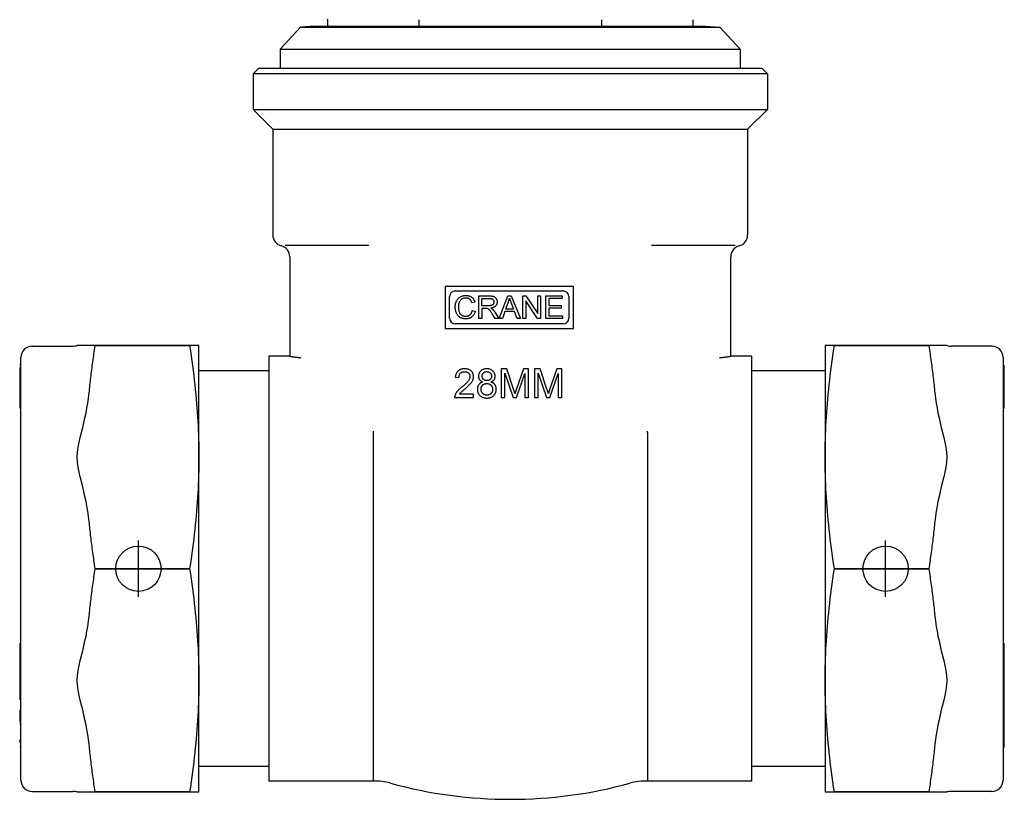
# Model space of a CAD drawing. Header units: millimetres. Extents: x 91 to 3811, y 2 to 387.
# Tile 2 of 15: x 302 to 389, y 165 to 234. Entities that reach past the tile are written whole.
import ezdxf

# ---------------------------------------------------------------- set-up
doc = ezdxf.new("R2010")
doc.units = ezdxf.units.MM
doc.layers.add('DETAIL', color=2, linetype='Continuous')
doc.layers.add('ORIGIN', color=6, linetype='Continuous')

msp = doc.modelspace()

# ---------------------------------------------------------------- linework, layer by layer
at = {"layer": 'DETAIL'}
for p, q in [((329.226, 233.932), (329.226, 233.358)), ((337.309, 233.932), (337.309, 233.358)), ((353.475, 233.932), (353.475, 233.358)), ((361.558, 233.932), (361.558, 233.358)), ((326.837, 233.258), (325.042, 231.316)), ((328.11, 233.358), (326.837, 233.258)), ((326.837, 233.258), (363.947, 233.258)), ((328.11, 233.358), (362.675, 233.358)), ((362.675, 233.358), (363.947, 233.258)), ((363.947, 233.258), (365.742, 231.316)), ((325.042, 231.316), (365.742, 231.316)), ((325.042, 231.316), (325.042, 229.647)), ((365.742, 231.316), (365.742, 229.647)), ((323.142, 229.647), (322.642, 229.147)), ((368.142, 229.147), (322.642, 229.147)), ((322.642, 229.147), (322.642, 225.997)), ((323.142, 229.647), (367.642, 229.647)), ((367.642, 229.647), (368.142, 229.147)), ((368.142, 229.147), (368.142, 225.997)), ((322.642, 225.997), (368.142, 225.997)), ((324.392, 224.247), (322.642, 225.997)), ((366.392, 224.247), (368.142, 225.997)), ((324.392, 224.247), (366.392, 224.247)), ((324.392, 224.247), (324.392, 214.883)), ((366.392, 224.247), (366.392, 214.883)), ((332.884, 213.947), (325.485, 213.947)), ((365.3, 213.947), (357.901, 213.947)), ((365.639, 213.914), (365.642, 213.915)), ((325.892, 212.947), (325.892, 204.988)), ((364.892, 204.988), (364.892, 212.947)), ((350.977, 210.332), (339.627, 210.332)), ((339.627, 210.332), (339.627, 206.602)), ((340.532, 209.927), (350.072, 209.927)), ((350.977, 206.602), (350.977, 210.332)), ((340.032, 207.507), (340.032, 209.427)), ((342.629, 207.496), (342.629, 209.496)), ((342.629, 209.496), (343.517, 209.496)), ((342.895, 209.275), (343.527, 209.275)), ((342.895, 208.613), (342.895, 209.275)), ((344.425, 207.496), (345.194, 209.496)), ((345.194, 209.496), (345.48, 209.496)), ((345.48, 209.496), (346.297, 207.496)), ((346.506, 207.496), (346.506, 209.496)), ((346.506, 209.496), (346.777, 209.496)), ((346.759, 209.066), (346.759, 207.496)), ((347.811, 207.496), (346.759, 209.066)), ((346.777, 209.496), (347.829, 207.926)), ((347.829, 209.496), (348.082, 209.496)), ((347.829, 207.926), (347.829, 209.496)), ((348.082, 209.496), (348.082, 207.496)), ((348.532, 207.496), (348.532, 209.496)), ((348.532, 209.496), (349.98, 209.496)), ((348.797, 209.259), (348.797, 208.648)), ((349.98, 209.259), (348.797, 209.259)), ((349.98, 209.496), (349.98, 209.259)), ((350.572, 209.427), (350.572, 207.507)), ((342.265, 208.948), (342.004, 208.886)), ((342.033, 208.198), (342.299, 208.131)), ((343.463, 208.613), (342.895, 208.613)), ((342.895, 208.384), (342.895, 207.496)), ((343.201, 208.384), (342.895, 208.384)), ((345.001, 208.316), (345.222, 208.903)), ((345.681, 208.316), (345.001, 208.316)), ((345.471, 208.871), (345.681, 208.316)), ((348.797, 208.648), (349.905, 208.648)), ((348.797, 208.412), (348.797, 207.732)), ((349.905, 208.412), (348.797, 208.412)), ((349.905, 208.648), (349.905, 208.412)), ((342.895, 207.496), (342.629, 207.496)), ((344.059, 207.496), (343.794, 207.912)), ((344.044, 208.04), (344.39, 207.496)), ((344.39, 207.496), (344.059, 207.496)), ((344.706, 207.496), (344.425, 207.496)), ((344.925, 208.101), (344.706, 207.496)), ((345.764, 208.101), (344.925, 208.101)), ((345.995, 207.496), (345.764, 208.101)), ((346.297, 207.496), (345.995, 207.496)), ((346.759, 207.496), (346.506, 207.496)), ((348.082, 207.496), (347.811, 207.496)), ((350.026, 207.496), (348.532, 207.496)), ((348.797, 207.732), (350.026, 207.732)), ((350.026, 207.732), (350.026, 207.496)), ((339.627, 206.602), (350.977, 206.602)), ((350.072, 207.007), (340.532, 207.007)), ((303.103, 205.047), (306.702, 205.047)), ((308.151, 205.097), (307.086, 205.097)), ((308.685, 205.097), (308.151, 205.097)), ((308.685, 205.095), (308.685, 205.097)), ((317.035, 205.097), (308.685, 205.097)), ((308.685, 205.095), (317.035, 205.095)), ((317.035, 205.095), (317.035, 205.097)), ((317.853, 205.097), (317.035, 205.097)), ((317.853, 195.222), (317.853, 205.097)), ((325.892, 204.988), (325.892, 204.134)), ((364.892, 204.134), (364.892, 204.988)), ((373.246, 205.097), (373.246, 195.222)), ((374.064, 205.097), (373.246, 205.097)), ((374.064, 205.097), (374.064, 205.095)), ((382.414, 205.097), (374.064, 205.097)), ((374.064, 205.095), (382.414, 205.095)), ((382.414, 205.097), (382.414, 205.095)), ((382.948, 205.097), (382.414, 205.097)), ((384.013, 205.097), (382.948, 205.097)), ((387.996, 205.047), (384.397, 205.047)), ((302.103, 166.647), (302.103, 204.047)), ((324.042, 204.147), (324.042, 166.547)), ((325.892, 204.147), (324.042, 204.147)), ((366.742, 204.147), (364.892, 204.147)), ((366.742, 204.147), (366.742, 166.547)), ((388.996, 204.047), (388.996, 166.647)), ((302.103, 203.358), (302.003, 203.358)), ((302.003, 203.117), (302.003, 203.073)), ((302.103, 203.117), (302.003, 203.117)), ((302.003, 203.073), (302.003, 202.517)), ((302.103, 203.073), (302.003, 203.073)), ((344.58, 203.034), (344.58, 200.494)), ((345.086, 203.034), (344.58, 203.034)), ((345.688, 201.236), (345.086, 203.034)), ((346.555, 203.034), (345.945, 201.267)), ((347.006, 203.034), (346.555, 203.034)), ((347.006, 200.494), (347.006, 203.034)), ((347.537, 203.034), (347.537, 200.494)), ((348.042, 203.034), (347.537, 203.034)), ((348.644, 201.236), (348.042, 203.034)), ((349.511, 203.034), (348.902, 201.267)), ((349.962, 203.034), (349.511, 203.034)), ((349.962, 200.494), (349.962, 203.034)), ((388.996, 203.358), (389.096, 203.358)), ((388.996, 203.262), (389.096, 203.262)), ((388.996, 203.063), (389.096, 203.063)), ((389.096, 203.262), (389.096, 203.358)), ((389.096, 203.063), (389.096, 203.262)), ((389.096, 202.923), (389.096, 203.063)), ((302.003, 202.517), (302.003, 202.431)), ((302.103, 202.517), (302.003, 202.517)), ((302.003, 202.431), (302.003, 200.569)), ((302.103, 202.431), (302.003, 202.431)), ((324.042, 202.847), (317.853, 202.847)), ((340.536, 202.31), (340.858, 202.277)), ((344.904, 200.494), (344.904, 202.657)), ((344.904, 202.657), (345.639, 200.494)), ((345.941, 200.494), (346.683, 202.62)), ((346.683, 202.62), (346.683, 200.494)), ((347.86, 200.494), (347.86, 202.657)), ((347.86, 202.657), (348.596, 200.494)), ((348.898, 200.494), (349.639, 202.62)), ((349.639, 202.62), (349.639, 200.494)), ((373.246, 202.847), (366.742, 202.847)), ((388.996, 202.923), (389.096, 202.923)), ((388.996, 202.866), (389.096, 202.866)), ((388.996, 202.551), (389.096, 202.551)), ((388.996, 202.476), (389.096, 202.476)), ((389.096, 202.866), (389.096, 202.923)), ((389.096, 202.551), (389.096, 202.866)), ((389.096, 202.476), (389.096, 202.551)), ((389.096, 201.487), (389.096, 202.476)), ((388.996, 201.487), (389.096, 201.487)), ((389.096, 201.149), (389.096, 201.487)), ((302.003, 200.569), (302.003, 200.453)), ((302.103, 200.569), (302.003, 200.569)), ((302.003, 200.453), (302.003, 200.129)), ((302.103, 200.453), (302.003, 200.453)), ((340.478, 200.494), (342.157, 200.494)), ((342.157, 200.794), (340.912, 200.794)), ((342.157, 200.494), (342.157, 200.794)), ((344.58, 200.494), (344.904, 200.494)), ((345.639, 200.494), (345.941, 200.494)), ((346.683, 200.494), (347.006, 200.494)), ((347.537, 200.494), (347.86, 200.494)), ((348.596, 200.494), (348.898, 200.494)), ((349.639, 200.494), (349.962, 200.494)), ((388.996, 201.149), (389.096, 201.149)), ((389.096, 199.579), (389.096, 201.149)), ((302.003, 200.129), (302.003, 199.557)), ((302.103, 200.129), (302.003, 200.129)), ((302.103, 199.557), (302.003, 199.557)), ((388.996, 199.579), (389.096, 199.579)), ((388.996, 199.557), (389.096, 199.557)), ((389.096, 199.557), (389.096, 199.579)), ((333.262, 197.416), (333.262, 166.547)), ((357.522, 197.416), (357.522, 166.547)), ((317.853, 175.472), (317.853, 195.222)), ((373.246, 195.222), (373.246, 175.472)), ((308.685, 185.345), (308.685, 185.349)), ((317.035, 185.349), (308.685, 185.349)), ((308.685, 185.345), (317.035, 185.345)), ((317.035, 185.345), (317.035, 185.349)), ((374.064, 185.349), (374.064, 185.345)), ((382.414, 185.349), (374.064, 185.349)), ((374.064, 185.345), (382.414, 185.345)), ((382.414, 185.349), (382.414, 185.345)), ((302.003, 178.742), (302.003, 178.416)), ((302.103, 178.742), (302.003, 178.742)), ((388.996, 178.742), (389.096, 178.742)), ((389.096, 177.177), (389.096, 178.742)), ((302.003, 178.416), (302.003, 177.669)), ((302.103, 178.416), (302.003, 178.416)), ((302.003, 177.669), (302.003, 177.364)), ((302.103, 177.669), (302.003, 177.669)), ((302.003, 177.364), (302.003, 176.623)), ((302.103, 177.364), (302.003, 177.364)), ((388.996, 177.177), (389.096, 177.177)), ((389.096, 176.722), (389.096, 177.177)), ((302.003, 176.623), (302.003, 176.297)), ((302.103, 176.623), (302.003, 176.623)), ((302.003, 176.297), (302.003, 176.223)), ((302.103, 176.297), (302.003, 176.297)), ((302.003, 176.223), (302.003, 175.943)), ((302.103, 176.223), (302.003, 176.223)), ((302.003, 175.943), (302.003, 175.299)), ((302.103, 175.943), (302.003, 175.943)), ((388.996, 176.722), (389.096, 176.722)), ((389.096, 175.241), (389.096, 176.722)), ((302.003, 175.299), (302.003, 175.037)), ((302.103, 175.299), (302.003, 175.299)), ((317.853, 165.597), (317.853, 175.472)), ((373.246, 175.472), (373.246, 165.597)), ((388.996, 175.241), (389.096, 175.241)), ((389.096, 174.732), (389.096, 175.241)), ((302.003, 175.037), (302.003, 174.399)), ((302.103, 175.037), (302.003, 175.037)), ((302.003, 174.399), (302.003, 174.118)), ((302.103, 174.399), (302.003, 174.399)), ((388.996, 174.732), (389.096, 174.732)), ((388.996, 174.188), (389.096, 174.188)), ((389.096, 174.188), (389.096, 174.732)), ((389.096, 173.797), (389.096, 174.188)), ((302.003, 174.118), (302.003, 173.75)), ((302.103, 174.118), (302.003, 174.118)), ((302.103, 173.75), (302.003, 173.75)), ((388.996, 173.797), (389.096, 173.797)), ((389.096, 172.522), (389.096, 173.797)), ((302.003, 172.797), (302.003, 171.812)), ((302.103, 172.797), (302.003, 172.797)), ((388.996, 172.522), (389.096, 172.522)), ((389.096, 172.083), (389.096, 172.522)), ((302.103, 171.812), (302.003, 171.812)), ((302.103, 171.611), (302.003, 171.611)), ((388.996, 172.083), (389.096, 172.083)), ((389.096, 171.088), (389.096, 172.083)), ((388.996, 170.878), (389.096, 170.878)), ((389.096, 170.878), (389.096, 171.088)), ((389.096, 169.716), (389.096, 170.878)), ((302.003, 170.207), (302.003, 169.984)), ((302.103, 170.207), (302.003, 170.207)), ((302.103, 169.984), (302.003, 169.984)), ((302.103, 169.554), (302.003, 169.554)), ((388.996, 169.554), (389.096, 169.554)), ((389.096, 169.554), (389.096, 169.716)), ((324.042, 167.847), (317.853, 167.847)), ((373.246, 167.847), (366.742, 167.847)), ((333.262, 166.547), (324.042, 166.547)), ((366.742, 166.547), (357.522, 166.547)), ((303.103, 165.647), (306.702, 165.647)), ((307.086, 165.597), (308.151, 165.597)), ((308.151, 165.597), (308.685, 165.597)), ((308.685, 165.597), (308.685, 165.599)), ((317.035, 165.599), (308.685, 165.599)), ((308.685, 165.597), (317.035, 165.597)), ((317.035, 165.597), (317.035, 165.599)), ((317.035, 165.597), (317.853, 165.597)), ((373.246, 165.597), (374.064, 165.597)), ((374.064, 165.599), (374.064, 165.597)), ((382.414, 165.599), (374.064, 165.599)), ((374.064, 165.597), (382.414, 165.597)), ((382.414, 165.599), (382.414, 165.597)), ((382.414, 165.597), (382.948, 165.597)), ((382.948, 165.597), (384.013, 165.597)), ((387.996, 165.647), (384.397, 165.647))]:
    msp.add_line(p, q, dxfattribs=at)
at = {"layer": 'DETAIL', "flags": 128}
for points in [[(340.53, 208.511), (340.532, 208.588), (340.538, 208.662), (340.547, 208.734), (340.56, 208.804), (340.577, 208.871), (340.598, 208.935), (340.622, 208.997), (340.65, 209.057), (340.682, 209.113), (340.716, 209.166), (340.754, 209.216), (340.795, 209.262), (340.839, 209.304), (340.886, 209.343), (340.937, 209.379), (340.99, 209.41), (341.046, 209.439), (341.103, 209.463), (341.162, 209.484), (341.222, 209.501), (341.283, 209.514), (341.346, 209.523), (341.41, 209.529), (341.476, 209.531)], [(341.469, 209.304), (341.413, 209.302), (341.359, 209.297), (341.307, 209.288), (341.258, 209.276), (341.211, 209.261), (341.166, 209.242), (341.124, 209.219), (341.084, 209.193), (341.046, 209.164), (341.012, 209.133), (340.98, 209.1), (340.952, 209.064), (340.926, 209.026), (340.903, 208.985), (340.883, 208.942), (340.866, 208.897), (340.851, 208.85), (340.838, 208.803), (340.828, 208.755), (340.819, 208.708), (340.812, 208.659), (340.807, 208.611), (340.804, 208.562), (340.803, 208.513)], [(342.004, 208.886), (341.992, 208.922), (341.979, 208.955), (341.966, 208.988), (341.951, 209.018), (341.935, 209.047), (341.919, 209.074), (341.902, 209.1), (341.884, 209.124), (341.865, 209.147), (341.845, 209.167), (341.824, 209.186), (341.803, 209.204), (341.78, 209.22), (341.757, 209.234), (341.732, 209.248), (341.707, 209.259), (341.681, 209.27), (341.653, 209.279), (341.625, 209.286), (341.596, 209.293), (341.566, 209.297), (341.535, 209.301), (341.502, 209.303), (341.469, 209.304)], [(341.476, 209.531), (341.525, 209.53), (341.573, 209.527), (341.62, 209.521), (341.665, 209.514), (341.709, 209.504), (341.752, 209.493), (341.793, 209.479), (341.833, 209.463), (341.872, 209.445), (341.909, 209.424), (341.945, 209.402), (341.98, 209.378), (342.013, 209.351), (342.045, 209.323), (342.075, 209.293), (342.103, 209.262), (342.129, 209.229), (342.153, 209.194), (342.176, 209.157), (342.198, 209.119), (342.217, 209.079), (342.235, 209.037), (342.251, 208.994), (342.265, 208.948)], [(343.517, 209.496), (343.581, 209.495), (343.642, 209.492), (343.699, 209.488), (343.752, 209.482), (343.8, 209.475), (343.845, 209.465), (343.886, 209.454), (343.923, 209.442), (343.957, 209.427), (343.989, 209.409), (344.02, 209.389), (344.048, 209.367), (344.075, 209.342), (344.1, 209.314), (344.124, 209.284), (344.145, 209.251), (344.165, 209.217), (344.182, 209.181), (344.196, 209.145), (344.208, 209.108), (344.217, 209.07), (344.223, 209.031), (344.227, 208.991), (344.229, 208.95)], [(343.527, 209.275), (343.564, 209.274), (343.598, 209.272), (343.631, 209.269), (343.662, 209.265), (343.692, 209.259), (343.72, 209.252), (343.746, 209.244), (343.771, 209.234), (343.794, 209.223), (343.815, 209.211), (343.835, 209.198), (343.853, 209.183), (343.869, 209.168), (343.884, 209.151), (343.898, 209.134), (343.91, 209.117), (343.921, 209.098), (343.93, 209.079), (343.938, 209.059), (343.944, 209.039), (343.949, 209.018), (343.953, 208.996), (343.955, 208.973), (343.956, 208.95)], [(345.222, 208.903), (345.228, 208.919), (345.234, 208.935), (345.239, 208.95), (345.245, 208.966), (345.25, 208.982), (345.255, 208.998), (345.26, 209.014), (345.265, 209.03), (345.27, 209.046), (345.275, 209.062), (345.279, 209.078), (345.284, 209.094), (345.288, 209.11), (345.293, 209.126), (345.297, 209.142), (345.301, 209.158), (345.305, 209.173), (345.309, 209.189), (345.313, 209.205), (345.317, 209.221), (345.32, 209.237), (345.324, 209.253), (345.327, 209.269), (345.331, 209.285)], [(345.331, 209.285), (345.335, 209.272), (345.339, 209.258), (345.343, 209.244), (345.347, 209.229), (345.352, 209.214), (345.357, 209.199), (345.362, 209.183), (345.367, 209.167), (345.372, 209.151), (345.377, 209.135), (345.383, 209.118), (345.389, 209.101), (345.395, 209.083), (345.401, 209.066), (345.407, 209.048), (345.413, 209.029), (345.42, 209.011), (345.427, 208.992), (345.434, 208.972), (345.441, 208.953), (345.448, 208.933), (345.456, 208.912), (345.463, 208.892), (345.471, 208.871)], [(341.471, 207.462), (341.392, 207.464), (341.317, 207.47), (341.246, 207.481), (341.178, 207.495), (341.114, 207.514), (341.054, 207.536), (340.998, 207.563), (340.945, 207.594), (340.896, 207.629), (340.85, 207.667), (340.807, 207.709), (340.766, 207.755), (340.729, 207.805), (340.695, 207.858), (340.664, 207.915), (340.636, 207.975), (340.612, 208.038), (340.59, 208.102), (340.572, 208.167), (340.557, 208.234), (340.545, 208.301), (340.537, 208.37), (340.532, 208.44), (340.53, 208.511)], [(340.803, 208.513), (340.804, 208.45), (340.808, 208.389), (340.814, 208.331), (340.822, 208.274), (340.832, 208.219), (340.845, 208.167), (340.86, 208.116), (340.878, 208.067), (340.898, 208.021), (340.92, 207.978), (340.945, 207.938), (340.973, 207.901), (341.003, 207.867), (341.036, 207.836), (341.071, 207.808), (341.109, 207.783), (341.148, 207.761), (341.189, 207.742), (341.23, 207.726), (341.272, 207.713), (341.315, 207.703), (341.358, 207.695), (341.403, 207.691), (341.448, 207.689)], [(341.448, 207.689), (341.485, 207.69), (341.52, 207.693), (341.555, 207.697), (341.589, 207.704), (341.622, 207.712), (341.653, 207.721), (341.684, 207.733), (341.714, 207.746), (341.743, 207.761), (341.771, 207.778), (341.798, 207.797), (341.825, 207.817), (341.85, 207.84), (341.873, 207.864), (341.895, 207.889), (341.916, 207.917), (341.936, 207.946), (341.954, 207.977), (341.971, 208.009), (341.986, 208.044), (342, 208.08), (342.012, 208.118), (342.024, 208.157), (342.033, 208.198)], [(343.349, 208.375), (343.345, 208.376), (343.341, 208.377), (343.337, 208.377), (343.332, 208.378), (343.327, 208.379), (343.323, 208.379), (343.318, 208.38), (343.312, 208.38), (343.307, 208.381), (343.301, 208.381), (343.295, 208.382), (343.289, 208.382), (343.283, 208.383), (343.276, 208.383), (343.27, 208.383), (343.263, 208.383), (343.256, 208.384), (343.249, 208.384), (343.241, 208.384), (343.234, 208.384), (343.226, 208.384), (343.218, 208.384), (343.21, 208.384), (343.201, 208.384)], [(343.794, 207.912), (343.766, 207.956), (343.739, 207.997), (343.713, 208.035), (343.689, 208.071), (343.665, 208.104), (343.643, 208.134), (343.623, 208.162), (343.604, 208.187), (343.585, 208.21), (343.567, 208.231), (343.55, 208.251), (343.533, 208.268), (343.516, 208.284), (343.5, 208.298), (343.485, 208.311), (343.469, 208.321), (343.455, 208.331), (343.44, 208.339), (343.425, 208.347), (343.41, 208.354), (343.395, 208.361), (343.379, 208.366), (343.364, 208.371), (343.349, 208.375)], [(343.956, 208.95), (343.955, 208.926), (343.952, 208.903), (343.948, 208.88), (343.942, 208.857), (343.935, 208.835), (343.926, 208.813), (343.915, 208.792), (343.902, 208.771), (343.888, 208.751), (343.873, 208.732), (343.855, 208.715), (343.837, 208.699), (343.817, 208.685), (343.795, 208.672), (343.772, 208.661), (343.747, 208.65), (343.72, 208.642), (343.691, 208.634), (343.659, 208.628), (343.625, 208.622), (343.588, 208.618), (343.549, 208.615), (343.507, 208.614), (343.463, 208.613)], [(344.229, 208.95), (344.228, 208.915), (344.225, 208.881), (344.22, 208.848), (344.213, 208.815), (344.205, 208.784), (344.194, 208.754), (344.182, 208.724), (344.167, 208.696), (344.151, 208.668), (344.133, 208.641), (344.113, 208.616), (344.091, 208.591), (344.067, 208.567), (344.041, 208.545), (344.012, 208.525), (343.982, 208.506), (343.95, 208.488), (343.915, 208.472), (343.879, 208.457), (343.841, 208.444), (343.8, 208.432), (343.757, 208.422), (343.713, 208.413), (343.666, 208.406)], [(343.666, 208.406), (343.675, 208.402), (343.683, 208.397), (343.691, 208.393), (343.699, 208.389), (343.707, 208.385), (343.715, 208.381), (343.722, 208.377), (343.73, 208.372), (343.737, 208.368), (343.744, 208.364), (343.751, 208.36), (343.758, 208.356), (343.764, 208.352), (343.77, 208.348), (343.777, 208.344), (343.783, 208.339), (343.788, 208.335), (343.794, 208.331), (343.8, 208.327), (343.805, 208.323), (343.81, 208.319), (343.815, 208.315), (343.82, 208.311), (343.825, 208.307)], [(343.825, 208.307), (343.834, 208.298), (343.844, 208.289), (343.853, 208.279), (343.863, 208.27), (343.872, 208.26), (343.882, 208.25), (343.891, 208.24), (343.9, 208.23), (343.91, 208.219), (343.919, 208.209), (343.928, 208.198), (343.937, 208.187), (343.947, 208.175), (343.956, 208.164), (343.965, 208.152), (343.974, 208.141), (343.983, 208.129), (343.992, 208.117), (344, 208.104), (344.009, 208.092), (344.018, 208.079), (344.027, 208.066), (344.035, 208.053), (344.044, 208.04)], [(342.299, 208.131), (342.284, 208.078), (342.267, 208.027), (342.249, 207.978), (342.228, 207.931), (342.206, 207.886), (342.182, 207.844), (342.156, 207.803), (342.128, 207.765), (342.099, 207.729), (342.067, 207.695), (342.034, 207.663), (341.999, 207.634), (341.963, 207.606), (341.925, 207.581), (341.885, 207.559), (341.845, 207.538), (341.803, 207.521), (341.759, 207.505), (341.715, 207.492), (341.669, 207.481), (341.621, 207.473), (341.572, 207.467), (341.522, 207.463), (341.471, 207.462)], [(308.151, 200.905), (308.168, 201.073), (308.185, 201.241), (308.202, 201.41), (308.22, 201.579), (308.239, 201.749), (308.258, 201.919), (308.277, 202.09), (308.297, 202.261), (308.318, 202.433), (308.339, 202.605), (308.36, 202.778), (308.382, 202.952), (308.405, 203.126), (308.427, 203.301), (308.451, 203.477), (308.475, 203.653), (308.499, 203.831), (308.524, 204.009), (308.55, 204.188), (308.576, 204.367), (308.602, 204.548), (308.629, 204.729), (308.657, 204.911), (308.685, 205.095)], [(317.035, 205.095), (317.104, 204.64), (317.17, 204.192), (317.232, 203.75), (317.291, 203.314), (317.347, 202.882), (317.399, 202.456), (317.449, 202.034), (317.496, 201.616), (317.539, 201.201), (317.58, 200.79), (317.618, 200.383), (317.653, 199.978), (317.685, 199.575), (317.714, 199.175), (317.74, 198.776), (317.764, 198.379), (317.785, 197.983), (317.803, 197.589), (317.818, 197.194), (317.831, 196.8), (317.841, 196.406), (317.848, 196.012), (317.852, 195.617), (317.853, 195.222)], [(373.246, 195.222), (373.247, 195.617), (373.251, 196.012), (373.258, 196.406), (373.268, 196.8), (373.281, 197.194), (373.296, 197.589), (373.314, 197.983), (373.335, 198.379), (373.359, 198.776), (373.385, 199.175), (373.414, 199.575), (373.446, 199.978), (373.481, 200.383), (373.519, 200.79), (373.56, 201.201), (373.603, 201.616), (373.65, 202.034), (373.699, 202.456), (373.752, 202.882), (373.808, 203.314), (373.867, 203.75), (373.929, 204.192), (373.995, 204.64), (374.064, 205.095)], [(382.414, 205.095), (382.442, 204.911), (382.47, 204.729), (382.497, 204.548), (382.523, 204.367), (382.549, 204.188), (382.575, 204.009), (382.6, 203.831), (382.624, 203.653), (382.648, 203.477), (382.671, 203.301), (382.694, 203.126), (382.717, 202.952), (382.739, 202.778), (382.76, 202.605), (382.781, 202.433), (382.802, 202.261), (382.822, 202.09), (382.841, 201.919), (382.86, 201.749), (382.878, 201.579), (382.896, 201.41), (382.914, 201.241), (382.931, 201.073), (382.948, 200.905)], [(326.892, 203.996), (326.849, 204.001), (326.804, 204.007), (326.756, 204.012), (326.707, 204.018), (326.656, 204.024), (326.604, 204.03), (326.551, 204.036), (326.498, 204.042), (326.445, 204.049), (326.392, 204.055), (326.341, 204.061), (326.291, 204.067), (326.242, 204.073), (326.194, 204.079), (326.147, 204.085), (326.102, 204.091), (326.058, 204.098), (326.018, 204.104), (325.982, 204.11), (325.951, 204.115), (325.926, 204.121), (325.907, 204.126), (325.896, 204.13), (325.892, 204.134)], [(364.892, 204.134), (364.888, 204.13), (364.878, 204.126), (364.86, 204.121), (364.836, 204.116), (364.806, 204.11), (364.771, 204.104), (364.732, 204.098), (364.689, 204.092), (364.644, 204.086), (364.596, 204.08), (364.547, 204.074), (364.498, 204.067), (364.448, 204.061), (364.396, 204.055), (364.344, 204.049), (364.29, 204.043), (364.237, 204.037), (364.183, 204.031), (364.131, 204.024), (364.079, 204.018), (364.029, 204.013), (363.981, 204.007), (363.935, 204.001), (363.892, 203.996)], [(341.361, 203.044), (341.319, 203.043), (341.276, 203.041), (341.234, 203.038), (341.192, 203.032), (341.15, 203.026), (341.108, 203.017), (341.067, 203.006), (341.027, 202.994), (340.987, 202.979), (340.949, 202.963), (340.911, 202.944), (340.875, 202.923), (340.84, 202.9), (340.807, 202.875), (340.774, 202.847), (340.739, 202.813), (340.703, 202.771), (340.666, 202.72), (340.632, 202.661), (340.601, 202.595), (340.577, 202.526), (340.558, 202.455), (340.545, 202.383), (340.536, 202.31)], [(342.153, 202.339), (342.152, 202.377), (342.149, 202.415), (342.145, 202.453), (342.138, 202.49), (342.129, 202.527), (342.119, 202.563), (342.106, 202.599), (342.091, 202.634), (342.074, 202.668), (342.055, 202.701), (342.034, 202.732), (342.012, 202.763), (341.988, 202.792), (341.962, 202.82), (341.934, 202.847), (341.898, 202.878), (341.854, 202.911), (341.8, 202.943), (341.737, 202.975), (341.665, 203.001), (341.591, 203.021), (341.515, 203.034), (341.438, 203.041), (341.361, 203.044)], [(343.318, 203.044), (343.281, 203.043), (343.245, 203.041), (343.208, 203.038), (343.172, 203.034), (343.135, 203.027), (343.1, 203.02), (343.064, 203.01), (343.029, 202.999), (342.995, 202.987), (342.961, 202.972), (342.925, 202.954), (342.888, 202.932), (342.85, 202.906), (342.811, 202.875), (342.773, 202.838), (342.735, 202.797), (342.701, 202.754), (342.672, 202.707), (342.646, 202.658), (342.625, 202.607), (342.61, 202.554), (342.599, 202.5), (342.592, 202.445), (342.59, 202.389)], [(344.056, 202.382), (344.055, 202.419), (344.052, 202.455), (344.047, 202.492), (344.041, 202.527), (344.032, 202.563), (344.021, 202.598), (344.007, 202.632), (343.992, 202.666), (343.975, 202.698), (343.956, 202.729), (343.935, 202.759), (343.912, 202.788), (343.888, 202.816), (343.862, 202.843), (343.832, 202.87), (343.796, 202.9), (343.753, 202.93), (343.703, 202.959), (343.645, 202.986), (343.582, 203.008), (343.517, 203.024), (343.452, 203.035), (343.385, 203.042), (343.318, 203.044)], [(340.858, 202.277), (340.859, 202.325), (340.864, 202.373), (340.873, 202.42), (340.885, 202.466), (340.901, 202.511), (340.921, 202.552), (340.942, 202.587), (340.963, 202.616), (340.984, 202.641), (341.004, 202.661), (341.025, 202.679), (341.046, 202.695), (341.068, 202.711), (341.091, 202.725), (341.115, 202.737), (341.14, 202.748), (341.165, 202.758), (341.191, 202.766), (341.218, 202.772), (341.244, 202.778), (341.271, 202.781), (341.299, 202.784), (341.326, 202.786), (341.353, 202.786)], [(341.831, 202.347), (341.828, 202.296), (341.82, 202.246), (341.807, 202.197), (341.789, 202.149), (341.768, 202.104), (341.745, 202.061), (341.721, 202.021), (341.697, 201.986), (341.673, 201.953), (341.646, 201.92), (341.617, 201.887), (341.586, 201.852), (341.553, 201.817), (341.518, 201.781), (341.482, 201.745), (341.444, 201.709), (341.406, 201.673), (341.366, 201.637), (341.326, 201.602), (341.286, 201.566), (341.246, 201.532), (341.206, 201.498), (341.167, 201.465), (341.129, 201.433)], [(341.353, 202.786), (341.376, 202.786), (341.399, 202.785), (341.421, 202.783), (341.444, 202.78), (341.466, 202.776), (341.489, 202.772), (341.511, 202.766), (341.532, 202.759), (341.554, 202.752), (341.575, 202.743), (341.597, 202.732), (341.622, 202.719), (341.647, 202.702), (341.673, 202.682), (341.7, 202.658), (341.727, 202.63), (341.751, 202.6), (341.773, 202.568), (341.791, 202.534), (341.806, 202.498), (341.817, 202.461), (341.825, 202.424), (341.83, 202.386), (341.831, 202.347)], [(341.404, 201.282), (341.597, 201.451), (341.736, 201.578), (341.829, 201.671), (341.89, 201.736), (341.935, 201.79), (341.974, 201.84), (342.006, 201.886), (342.033, 201.927), (342.055, 201.965), (342.072, 201.998), (342.086, 202.027), (342.096, 202.052), (342.105, 202.075), (342.113, 202.099), (342.121, 202.122), (342.127, 202.145), (342.133, 202.169), (342.138, 202.193), (342.143, 202.217), (342.146, 202.241), (342.149, 202.265), (342.151, 202.29), (342.152, 202.314), (342.153, 202.339)], [(342.59, 202.389), (342.591, 202.366), (342.592, 202.343), (342.594, 202.32), (342.597, 202.297), (342.601, 202.274), (342.605, 202.251), (342.611, 202.229), (342.618, 202.207), (342.626, 202.185), (342.634, 202.163), (342.644, 202.142), (342.656, 202.121), (342.669, 202.098), (342.685, 202.074), (342.704, 202.05), (342.726, 202.026), (342.751, 202.001), (342.779, 201.977), (342.809, 201.956), (342.84, 201.936), (342.872, 201.917), (342.905, 201.901), (342.939, 201.886), (342.974, 201.873)], [(342.912, 202.401), (342.912, 202.421), (342.914, 202.441), (342.916, 202.462), (342.92, 202.482), (342.924, 202.501), (342.93, 202.521), (342.937, 202.54), (342.945, 202.558), (342.954, 202.576), (342.964, 202.594), (342.974, 202.61), (342.986, 202.627), (342.999, 202.642), (343.012, 202.658), (343.026, 202.672), (343.042, 202.688), (343.063, 202.705), (343.09, 202.724), (343.122, 202.742), (343.159, 202.759), (343.199, 202.772), (343.24, 202.781), (343.282, 202.787), (343.324, 202.788)], [(343.326, 201.993), (343.298, 201.993), (343.271, 201.995), (343.244, 201.999), (343.217, 202.004), (343.191, 202.011), (343.165, 202.019), (343.139, 202.029), (343.115, 202.041), (343.091, 202.055), (343.069, 202.07), (343.048, 202.087), (343.028, 202.106), (343.009, 202.126), (342.992, 202.146), (342.976, 202.168), (342.962, 202.191), (342.95, 202.216), (342.939, 202.241), (342.93, 202.267), (342.923, 202.293), (342.918, 202.32), (342.914, 202.346), (342.912, 202.374), (342.912, 202.401)], [(343.324, 202.788), (343.351, 202.788), (343.378, 202.785), (343.405, 202.782), (343.431, 202.776), (343.457, 202.769), (343.483, 202.76), (343.508, 202.749), (343.531, 202.737), (343.554, 202.723), (343.576, 202.707), (343.596, 202.691), (343.616, 202.672), (343.635, 202.653), (343.652, 202.632), (343.667, 202.611), (343.682, 202.588), (343.694, 202.565), (343.705, 202.54), (343.715, 202.515), (343.722, 202.489), (343.727, 202.463), (343.731, 202.437), (343.734, 202.411), (343.734, 202.384)], [(343.734, 202.384), (343.733, 202.349), (343.729, 202.315), (343.722, 202.282), (343.712, 202.249), (343.699, 202.217), (343.684, 202.188), (343.668, 202.162), (343.651, 202.139), (343.633, 202.119), (343.617, 202.102), (343.6, 202.087), (343.582, 202.073), (343.564, 202.059), (343.545, 202.047), (343.525, 202.037), (343.504, 202.027), (343.483, 202.018), (343.461, 202.011), (343.439, 202.005), (343.417, 202.001), (343.394, 201.997), (343.372, 201.994), (343.349, 201.993), (343.326, 201.993)], [(343.68, 201.873), (343.716, 201.887), (343.752, 201.903), (343.787, 201.922), (343.82, 201.942), (343.852, 201.964), (343.883, 201.988), (343.911, 202.014), (343.937, 202.042), (343.959, 202.069), (343.977, 202.095), (343.991, 202.12), (344.004, 202.143), (344.013, 202.164), (344.021, 202.183), (344.028, 202.202), (344.034, 202.222), (344.039, 202.241), (344.044, 202.261), (344.048, 202.281), (344.051, 202.301), (344.053, 202.321), (344.055, 202.341), (344.055, 202.361), (344.056, 202.382)], [(341.129, 201.433), (341.093, 201.404), (341.058, 201.374), (341.023, 201.344), (340.989, 201.315), (340.955, 201.285), (340.923, 201.255), (340.891, 201.226), (340.86, 201.196), (340.83, 201.167), (340.802, 201.138), (340.774, 201.109), (340.748, 201.08), (340.723, 201.052), (340.699, 201.024), (340.676, 200.995), (340.655, 200.966), (340.633, 200.936), (340.613, 200.906), (340.594, 200.875), (340.576, 200.843), (340.559, 200.811), (340.543, 200.778), (340.528, 200.745), (340.515, 200.711)], [(340.912, 200.794), (340.923, 200.812), (340.935, 200.829), (340.947, 200.847), (340.959, 200.864), (340.972, 200.88), (340.985, 200.897), (340.998, 200.913), (341.012, 200.929), (341.026, 200.945), (341.04, 200.96), (341.055, 200.976), (341.073, 200.994), (341.094, 201.013), (341.116, 201.034), (341.141, 201.056), (341.167, 201.08), (341.194, 201.104), (341.223, 201.129), (341.252, 201.154), (341.283, 201.18), (341.313, 201.206), (341.343, 201.232), (341.374, 201.257), (341.404, 201.282)], [(342.974, 201.873), (342.943, 201.864), (342.914, 201.855), (342.884, 201.844), (342.856, 201.833), (342.827, 201.819), (342.799, 201.805), (342.773, 201.789), (342.747, 201.773), (342.722, 201.754), (342.698, 201.735), (342.675, 201.714), (342.652, 201.691), (342.63, 201.666), (342.608, 201.638), (342.587, 201.607), (342.567, 201.572), (342.548, 201.534), (342.531, 201.493), (342.517, 201.45), (342.506, 201.407), (342.498, 201.363), (342.492, 201.319), (342.489, 201.275), (342.488, 201.23)], [(342.488, 201.23), (342.489, 201.186), (342.492, 201.143), (342.497, 201.101), (342.504, 201.058), (342.514, 201.017), (342.526, 200.975), (342.541, 200.935), (342.558, 200.895), (342.578, 200.857), (342.599, 200.82), (342.623, 200.784), (342.649, 200.75), (342.677, 200.717), (342.706, 200.686), (342.74, 200.654), (342.781, 200.62), (342.83, 200.585), (342.886, 200.551), (342.952, 200.52), (343.023, 200.494), (343.097, 200.475), (343.172, 200.461), (343.248, 200.454), (343.324, 200.452)], [(342.809, 201.228), (342.81, 201.268), (342.814, 201.308), (342.821, 201.348), (342.831, 201.387), (342.843, 201.425), (342.859, 201.462), (342.878, 201.495), (342.898, 201.526), (342.918, 201.554), (342.94, 201.579), (342.962, 201.601), (342.984, 201.621), (343.007, 201.64), (343.032, 201.657), (343.057, 201.673), (343.083, 201.687), (343.111, 201.699), (343.139, 201.71), (343.168, 201.718), (343.197, 201.725), (343.226, 201.731), (343.256, 201.734), (343.286, 201.736), (343.316, 201.737)], [(343.326, 200.707), (343.303, 200.708), (343.28, 200.709), (343.258, 200.711), (343.235, 200.714), (343.213, 200.718), (343.19, 200.724), (343.168, 200.73), (343.147, 200.736), (343.125, 200.744), (343.104, 200.753), (343.084, 200.763), (343.062, 200.774), (343.041, 200.786), (343.02, 200.8), (342.998, 200.815), (342.977, 200.833), (342.957, 200.851), (342.935, 200.875), (342.908, 200.91), (342.879, 200.957), (342.85, 201.018), (342.827, 201.086), (342.814, 201.156), (342.809, 201.228)], [(343.316, 201.737), (343.366, 201.735), (343.416, 201.729), (343.465, 201.719), (343.512, 201.704), (343.558, 201.684), (343.598, 201.662), (343.633, 201.639), (343.663, 201.615), (343.687, 201.593), (343.707, 201.572), (343.725, 201.551), (343.742, 201.53), (343.758, 201.507), (343.773, 201.483), (343.786, 201.459), (343.797, 201.434), (343.808, 201.408), (343.816, 201.381), (343.823, 201.354), (343.829, 201.327), (343.834, 201.3), (343.837, 201.272), (343.838, 201.244), (343.839, 201.216)], [(343.324, 200.452), (343.377, 200.453), (343.431, 200.456), (343.484, 200.462), (343.537, 200.472), (343.589, 200.484), (343.64, 200.499), (343.69, 200.517), (343.738, 200.539), (343.785, 200.564), (343.829, 200.591), (343.871, 200.622), (343.911, 200.656), (343.95, 200.693), (343.986, 200.732), (344.018, 200.773), (344.048, 200.817), (344.075, 200.863), (344.098, 200.91), (344.118, 200.96), (344.134, 201.01), (344.146, 201.062), (344.154, 201.114), (344.159, 201.167), (344.16, 201.22)], [(343.839, 201.216), (343.838, 201.177), (343.834, 201.138), (343.828, 201.099), (343.819, 201.062), (343.807, 201.024), (343.791, 200.988), (343.774, 200.955), (343.755, 200.924), (343.734, 200.896), (343.713, 200.87), (343.691, 200.847), (343.668, 200.826), (343.644, 200.807), (343.619, 200.789), (343.593, 200.773), (343.566, 200.759), (343.538, 200.746), (343.509, 200.735), (343.479, 200.726), (343.449, 200.719), (343.419, 200.714), (343.388, 200.71), (343.357, 200.708), (343.326, 200.707)], [(344.16, 201.22), (344.16, 201.253), (344.158, 201.285), (344.155, 201.317), (344.15, 201.35), (344.145, 201.382), (344.137, 201.413), (344.128, 201.445), (344.118, 201.475), (344.106, 201.505), (344.093, 201.535), (344.078, 201.564), (344.061, 201.593), (344.042, 201.622), (344.02, 201.651), (343.995, 201.68), (343.968, 201.709), (343.937, 201.736), (343.904, 201.762), (343.87, 201.785), (343.834, 201.807), (343.797, 201.826), (343.759, 201.843), (343.72, 201.859), (343.68, 201.873)], [(345.81, 200.86), (345.805, 200.875), (345.8, 200.891), (345.795, 200.907), (345.79, 200.924), (345.784, 200.94), (345.779, 200.957), (345.774, 200.973), (345.769, 200.989), (345.764, 201.004), (345.759, 201.02), (345.754, 201.035), (345.749, 201.05), (345.744, 201.065), (345.739, 201.081), (345.734, 201.097), (345.728, 201.112), (345.723, 201.128), (345.718, 201.143), (345.713, 201.159), (345.708, 201.175), (345.703, 201.19), (345.698, 201.205), (345.693, 201.221), (345.688, 201.236)], [(345.945, 201.267), (345.94, 201.25), (345.934, 201.234), (345.928, 201.217), (345.923, 201.2), (345.917, 201.184), (345.911, 201.167), (345.905, 201.15), (345.899, 201.133), (345.894, 201.116), (345.888, 201.099), (345.882, 201.082), (345.877, 201.066), (345.871, 201.049), (345.866, 201.033), (345.86, 201.016), (345.855, 200.999), (345.849, 200.982), (345.843, 200.964), (345.837, 200.947), (345.832, 200.929), (345.826, 200.911), (345.82, 200.894), (345.815, 200.877), (345.81, 200.86)], [(348.766, 200.86), (348.761, 200.875), (348.756, 200.891), (348.751, 200.907), (348.746, 200.924), (348.741, 200.94), (348.735, 200.957), (348.73, 200.973), (348.725, 200.989), (348.72, 201.004), (348.715, 201.02), (348.71, 201.035), (348.705, 201.05), (348.7, 201.065), (348.695, 201.081), (348.69, 201.097), (348.685, 201.112), (348.68, 201.128), (348.674, 201.143), (348.669, 201.159), (348.664, 201.175), (348.659, 201.19), (348.654, 201.205), (348.649, 201.221), (348.644, 201.236)], [(348.902, 201.267), (348.896, 201.25), (348.89, 201.234), (348.885, 201.217), (348.879, 201.2), (348.873, 201.184), (348.867, 201.167), (348.861, 201.15), (348.856, 201.133), (348.85, 201.116), (348.844, 201.099), (348.839, 201.082), (348.833, 201.066), (348.827, 201.049), (348.822, 201.033), (348.816, 201.016), (348.811, 200.999), (348.805, 200.982), (348.799, 200.964), (348.794, 200.947), (348.788, 200.929), (348.782, 200.911), (348.777, 200.894), (348.771, 200.877), (348.766, 200.86)], [(308.151, 189.538), (308.099, 189.991), (308.032, 190.441), (307.956, 190.879), (307.874, 191.297), (307.779, 191.736), (307.677, 192.178), (307.575, 192.604), (307.469, 193.036), (307.362, 193.476), (307.264, 193.897), (307.176, 194.34), (307.112, 194.79), (307.086, 195.222), (307.112, 195.654), (307.176, 196.103), (307.264, 196.546), (307.362, 196.967), (307.469, 197.408), (307.575, 197.84), (307.677, 198.265), (307.779, 198.708), (307.874, 199.146), (307.956, 199.565), (308.032, 200.002), (308.099, 200.452), (308.151, 200.905)], [(340.515, 200.711), (340.512, 200.702), (340.508, 200.694), (340.505, 200.685), (340.503, 200.676), (340.5, 200.667), (340.497, 200.658), (340.495, 200.65), (340.493, 200.641), (340.491, 200.632), (340.489, 200.623), (340.487, 200.614), (340.485, 200.604), (340.484, 200.595), (340.483, 200.586), (340.481, 200.577), (340.48, 200.568), (340.48, 200.559), (340.479, 200.549), (340.478, 200.54), (340.478, 200.531), (340.478, 200.522), (340.478, 200.513), (340.478, 200.503), (340.478, 200.494)], [(382.948, 200.905), (383, 200.452), (383.067, 200.002), (383.143, 199.565), (383.225, 199.146), (383.32, 198.708), (383.422, 198.265), (383.524, 197.84), (383.63, 197.408), (383.737, 196.967), (383.835, 196.546), (383.923, 196.103), (383.987, 195.654), (384.013, 195.222), (383.987, 194.79), (383.923, 194.34), (383.835, 193.897), (383.737, 193.476), (383.63, 193.036), (383.524, 192.604), (383.422, 192.178), (383.32, 191.736), (383.225, 191.297), (383.143, 190.879), (383.067, 190.441), (383, 189.991), (382.948, 189.538)], [(333.273, 197.514), (333.271, 197.512), (333.269, 197.51), (333.268, 197.507), (333.267, 197.504), (333.267, 197.501), (333.266, 197.497), (333.266, 197.494), (333.265, 197.49), (333.265, 197.486), (333.264, 197.481), (333.264, 197.477), (333.264, 197.472), (333.263, 197.468), (333.263, 197.463), (333.263, 197.458), (333.263, 197.453), (333.262, 197.448), (333.262, 197.443), (333.262, 197.439), (333.262, 197.434), (333.262, 197.429), (333.262, 197.425), (333.262, 197.42), (333.262, 197.416)], [(357.522, 197.416), (357.522, 197.42), (357.522, 197.424), (357.522, 197.429), (357.522, 197.433), (357.522, 197.437), (357.522, 197.442), (357.522, 197.447), (357.522, 197.451), (357.522, 197.456), (357.521, 197.461), (357.521, 197.465), (357.521, 197.47), (357.521, 197.474), (357.52, 197.478), (357.52, 197.482), (357.52, 197.486), (357.519, 197.491), (357.519, 197.495), (357.518, 197.499), (357.517, 197.503), (357.516, 197.507), (357.515, 197.51), (357.513, 197.513), (357.511, 197.514)], [(317.853, 195.222), (317.852, 194.826), (317.848, 194.431), (317.841, 194.037), (317.831, 193.643), (317.818, 193.249), (317.803, 192.855), (317.785, 192.46), (317.764, 192.064), (317.74, 191.667), (317.714, 191.269), (317.685, 190.868), (317.653, 190.466), (317.618, 190.061), (317.58, 189.653), (317.539, 189.242), (317.496, 188.828), (317.449, 188.41), (317.399, 187.988), (317.347, 187.561), (317.291, 187.13), (317.232, 186.693), (317.17, 186.251), (317.104, 185.803), (317.035, 185.349)], [(374.064, 185.349), (373.995, 185.803), (373.929, 186.251), (373.867, 186.693), (373.808, 187.13), (373.752, 187.561), (373.699, 187.988), (373.65, 188.41), (373.603, 188.828), (373.56, 189.242), (373.519, 189.653), (373.481, 190.061), (373.446, 190.466), (373.414, 190.868), (373.385, 191.269), (373.359, 191.667), (373.335, 192.064), (373.314, 192.46), (373.296, 192.855), (373.281, 193.249), (373.268, 193.643), (373.258, 194.037), (373.251, 194.431), (373.247, 194.826), (373.246, 195.222)], [(308.685, 185.349), (308.657, 185.532), (308.629, 185.714), (308.602, 185.896), (308.576, 186.076), (308.55, 186.256), (308.524, 186.435), (308.499, 186.613), (308.475, 186.79), (308.451, 186.966), (308.427, 187.142), (308.405, 187.317), (308.382, 187.492), (308.36, 187.665), (308.339, 187.838), (308.318, 188.011), (308.297, 188.183), (308.277, 188.354), (308.258, 188.525), (308.239, 188.695), (308.22, 188.864), (308.202, 189.034), (308.185, 189.202), (308.168, 189.37), (308.151, 189.538)], [(382.948, 189.538), (382.931, 189.37), (382.914, 189.202), (382.896, 189.034), (382.878, 188.864), (382.86, 188.695), (382.841, 188.525), (382.822, 188.354), (382.802, 188.183), (382.781, 188.011), (382.76, 187.838), (382.739, 187.665), (382.717, 187.492), (382.694, 187.317), (382.671, 187.142), (382.648, 186.966), (382.624, 186.79), (382.6, 186.613), (382.575, 186.435), (382.549, 186.256), (382.523, 186.076), (382.497, 185.896), (382.47, 185.714), (382.442, 185.532), (382.414, 185.349)], [(308.151, 181.155), (308.168, 181.323), (308.185, 181.491), (308.202, 181.66), (308.22, 181.829), (308.239, 181.999), (308.258, 182.169), (308.277, 182.34), (308.297, 182.511), (308.318, 182.683), (308.339, 182.855), (308.36, 183.028), (308.382, 183.202), (308.405, 183.376), (308.427, 183.551), (308.451, 183.727), (308.475, 183.903), (308.499, 184.081), (308.524, 184.259), (308.55, 184.438), (308.576, 184.617), (308.602, 184.798), (308.629, 184.979), (308.657, 185.161), (308.685, 185.345)], [(317.035, 185.345), (317.104, 184.89), (317.17, 184.442), (317.232, 184), (317.291, 183.564), (317.347, 183.132), (317.399, 182.706), (317.449, 182.284), (317.496, 181.866), (317.539, 181.451), (317.58, 181.04), (317.618, 180.633), (317.653, 180.228), (317.685, 179.825), (317.714, 179.425), (317.74, 179.026), (317.764, 178.629), (317.785, 178.233), (317.803, 177.839), (317.818, 177.444), (317.831, 177.05), (317.841, 176.656), (317.848, 176.262), (317.852, 175.867), (317.853, 175.472)], [(373.246, 175.472), (373.247, 175.867), (373.251, 176.262), (373.258, 176.656), (373.268, 177.05), (373.281, 177.444), (373.296, 177.839), (373.314, 178.233), (373.335, 178.629), (373.359, 179.026), (373.385, 179.425), (373.414, 179.825), (373.446, 180.228), (373.481, 180.633), (373.519, 181.04), (373.56, 181.451), (373.603, 181.866), (373.65, 182.284), (373.699, 182.706), (373.752, 183.132), (373.808, 183.564), (373.867, 184), (373.929, 184.442), (373.995, 184.89), (374.064, 185.345)], [(382.414, 185.345), (382.442, 185.161), (382.47, 184.979), (382.497, 184.798), (382.523, 184.617), (382.549, 184.438), (382.575, 184.259), (382.6, 184.081), (382.624, 183.903), (382.648, 183.727), (382.671, 183.551), (382.694, 183.376), (382.717, 183.202), (382.739, 183.028), (382.76, 182.855), (382.781, 182.683), (382.802, 182.511), (382.822, 182.34), (382.841, 182.169), (382.86, 181.999), (382.878, 181.829), (382.896, 181.66), (382.914, 181.491), (382.931, 181.323), (382.948, 181.155)], [(308.151, 169.788), (308.099, 170.241), (308.032, 170.691), (307.956, 171.129), (307.874, 171.547), (307.779, 171.986), (307.677, 172.428), (307.575, 172.854), (307.469, 173.286), (307.362, 173.726), (307.264, 174.147), (307.176, 174.59), (307.112, 175.04), (307.086, 175.472), (307.112, 175.904), (307.176, 176.353), (307.264, 176.796), (307.362, 177.217), (307.469, 177.658), (307.575, 178.09), (307.677, 178.515), (307.779, 178.958), (307.874, 179.396), (307.956, 179.815), (308.032, 180.252), (308.099, 180.702), (308.151, 181.155)], [(382.948, 181.155), (383, 180.702), (383.067, 180.252), (383.143, 179.815), (383.225, 179.396), (383.32, 178.958), (383.422, 178.515), (383.524, 178.09), (383.63, 177.658), (383.737, 177.217), (383.835, 176.796), (383.923, 176.353), (383.987, 175.904), (384.013, 175.472), (383.987, 175.04), (383.923, 174.59), (383.835, 174.147), (383.737, 173.726), (383.63, 173.286), (383.524, 172.854), (383.422, 172.428), (383.32, 171.986), (383.225, 171.547), (383.143, 171.129), (383.067, 170.691), (383, 170.241), (382.948, 169.788)], [(317.853, 175.472), (317.852, 175.076), (317.848, 174.681), (317.841, 174.287), (317.831, 173.893), (317.818, 173.499), (317.803, 173.105), (317.785, 172.71), (317.764, 172.314), (317.74, 171.917), (317.714, 171.519), (317.685, 171.118), (317.653, 170.716), (317.618, 170.311), (317.58, 169.903), (317.539, 169.492), (317.496, 169.078), (317.449, 168.66), (317.399, 168.238), (317.347, 167.811), (317.291, 167.38), (317.232, 166.943), (317.17, 166.501), (317.104, 166.053), (317.035, 165.599)], [(374.064, 165.599), (373.995, 166.053), (373.929, 166.501), (373.867, 166.943), (373.808, 167.38), (373.752, 167.811), (373.699, 168.238), (373.65, 168.66), (373.603, 169.078), (373.56, 169.492), (373.519, 169.903), (373.481, 170.311), (373.446, 170.716), (373.414, 171.118), (373.385, 171.519), (373.359, 171.917), (373.335, 172.314), (373.314, 172.71), (373.296, 173.105), (373.281, 173.499), (373.268, 173.893), (373.258, 174.287), (373.251, 174.681), (373.247, 175.076), (373.246, 175.472)], [(308.685, 165.599), (308.657, 165.782), (308.629, 165.964), (308.602, 166.146), (308.576, 166.326), (308.55, 166.506), (308.524, 166.685), (308.499, 166.863), (308.475, 167.04), (308.451, 167.216), (308.427, 167.392), (308.405, 167.567), (308.382, 167.742), (308.36, 167.915), (308.339, 168.088), (308.318, 168.261), (308.297, 168.433), (308.277, 168.604), (308.258, 168.775), (308.239, 168.945), (308.22, 169.114), (308.202, 169.284), (308.185, 169.452), (308.168, 169.62), (308.151, 169.788)], [(382.948, 169.788), (382.931, 169.62), (382.914, 169.452), (382.896, 169.284), (382.878, 169.114), (382.86, 168.945), (382.841, 168.775), (382.822, 168.604), (382.802, 168.433), (382.781, 168.261), (382.76, 168.088), (382.739, 167.915), (382.717, 167.742), (382.694, 167.567), (382.671, 167.392), (382.648, 167.216), (382.624, 167.04), (382.6, 166.863), (382.575, 166.685), (382.549, 166.506), (382.523, 166.326), (382.497, 166.146), (382.47, 165.964), (382.442, 165.782), (382.414, 165.599)]]:
    msp.add_lwpolyline(points, dxfattribs=at)
at = {"layer": 'DETAIL'}
for centre, radius, start, end in [((328.261, 234.601), 1.174, 325.26314, 327.65192), ((325.392, 214.883), 1, 180, 255.52249), ((365.392, 214.883), 1, 284.47751, 0), ((324.892, 212.947), 1, 0, 75.33746), ((365.892, 212.947), 1, 104.66254, 180), ((340.532, 209.427), 0.5, 90, 180), ((350.072, 209.427), 0.5, 0, 90), ((340.532, 207.507), 0.5, 180, 270), ((350.072, 207.507), 0.5, 270, 0), ((303.103, 204.047), 1, 90, 180), ((306.702, 206.547), 1.5, 270, 284.83511), ((384.397, 206.547), 1.5, 255.16489, 270), ((387.996, 204.047), 1, 0, 90), ((303.103, 166.647), 1, 180, 270), ((333.482, 161.552), 5, 74.65227, 92.51677), ((345.392, 204.947), 40, 254.65227, 285.34773), ((357.303, 161.552), 5, 87.48323, 105.34773), ((387.996, 166.647), 1, 270, 0), ((306.702, 164.147), 1.5, 75.16489, 90), ((384.397, 164.147), 1.5, 90, 104.83511)]:
    msp.add_arc(centre, radius, start, end, dxfattribs=at)
at = {"layer": 'ORIGIN'}
for p, q in [((312.503, 182.849), (312.503, 187.849)), ((378.596, 182.849), (378.596, 187.849))]:
    msp.add_line(p, q, dxfattribs=at)
for centre in [(312.503, 185.349), (378.596, 185.349)]:
    msp.add_circle(centre, 2, dxfattribs=at)

doc.saveas('drawing.dxf')
